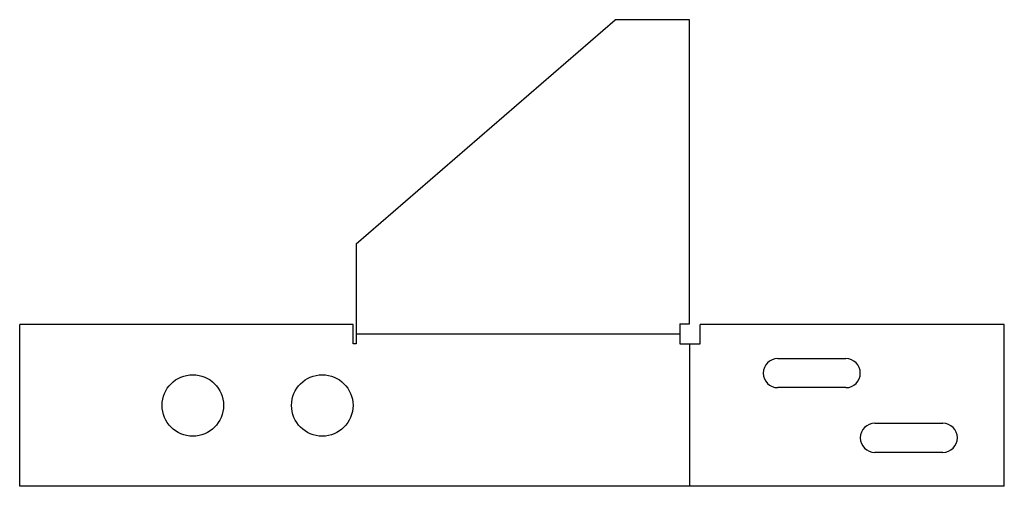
# Model space of a CAD drawing. Extents: x 0 to 304, y 0 to 144.
import ezdxf
from ezdxf.lldxf.tags import DXFTag

# ---------------------------------------------------------------- set-up
doc = ezdxf.new("R2010")
doc.units = 0
for name, color, linetype in [('DOWN_CENTERLINES', 7, 'CONTINUOUS'), ('INTERIOR_LOOPS', 7, 'CONTINUOUS'), ('OUTER_LOOP', 7, 'CONTINUOUS')]:
    doc.layers.add(name, color=color, linetype=linetype)
tags = doc.linetypes.add('CENTER2', pattern=[28.575, 19.05, -3.175, 3.175, -3.175]).pattern_tags.tags
tags[10:11] = [DXFTag(74, 4), DXFTag(75, 0), DXFTag(340, '0'), DXFTag(46, 0.0), DXFTag(50, 0.0), DXFTag(44, 0.0), DXFTag(45, 0.0)]
tags[8:9] = [DXFTag(74, 4), DXFTag(75, 0), DXFTag(340, '0'), DXFTag(46, 0.0), DXFTag(50, 0.0), DXFTag(44, 0.0), DXFTag(45, 0.0)]
tags[6:7] = [DXFTag(74, 4), DXFTag(75, 0), DXFTag(340, '0'), DXFTag(46, 0.0), DXFTag(50, 0.0), DXFTag(44, 0.0), DXFTag(45, 0.0)]
tags[4:5] = [DXFTag(74, 4), DXFTag(75, 0), DXFTag(340, '0'), DXFTag(46, 0.0), DXFTag(50, 0.0), DXFTag(44, 0.0), DXFTag(45, 0.0)]

msp = doc.modelspace()

# ---------------------------------------------------------------- linework, layer by layer
at = {"layer": 'DOWN_CENTERLINES', "color": 4, "linetype": 'CENTER2'}
for p, q in [((104, 47.13), (204, 47.13)), ((207.13, 0), (207.13, 44))]:
    msp.add_line(p, q, dxfattribs=at)
at = {"layer": 'INTERIOR_LOOPS', "color": 3, "linetype": 'CONTINUOUS'}
for p, q in [((234.27, 39.5), (255.27, 39.5)), ((255.27, 30.5), (234.27, 30.5)), ((264.27, 19.5), (285.27, 19.5)), ((285.27, 10.5), (264.27, 10.5))]:
    msp.add_line(p, q, dxfattribs=at)
for centre in [(53.5, 25), (93.5, 25)]:
    msp.add_circle(centre, 9.5, dxfattribs=at)
for centre, start, end in [((234.27, 35), 90, 270), ((255.27, 35), 270, 90), ((264.27, 15), 90, 270), ((285.27, 15), 270, 90)]:
    msp.add_arc(centre, 4.5, start, end, dxfattribs=at)
at = {"layer": 'OUTER_LOOP', "color": 3, "linetype": 'CONTINUOUS'}
for p, q in [((104, 75), (184, 144.27)), ((207, 144.27), (184, 144.27)), ((207, 50.27), (207, 144.27)), ((104, 75), (104, 44)), ((0, 0), (0, 50)), ((103, 50), (0, 50)), ((103, 44), (103, 50)), ((204, 50.27), (207, 50.27)), ((204, 50.27), (204, 44)), ((304.27, 50), (210.27, 50)), ((210.27, 44), (210.27, 50)), ((304.27, 0), (304.27, 50)), ((104, 44), (103, 44)), ((204, 44), (210.27, 44)), ((304.27, 0), (0, 0))]:
    msp.add_line(p, q, dxfattribs=at)

doc.saveas('drawing.dxf')
